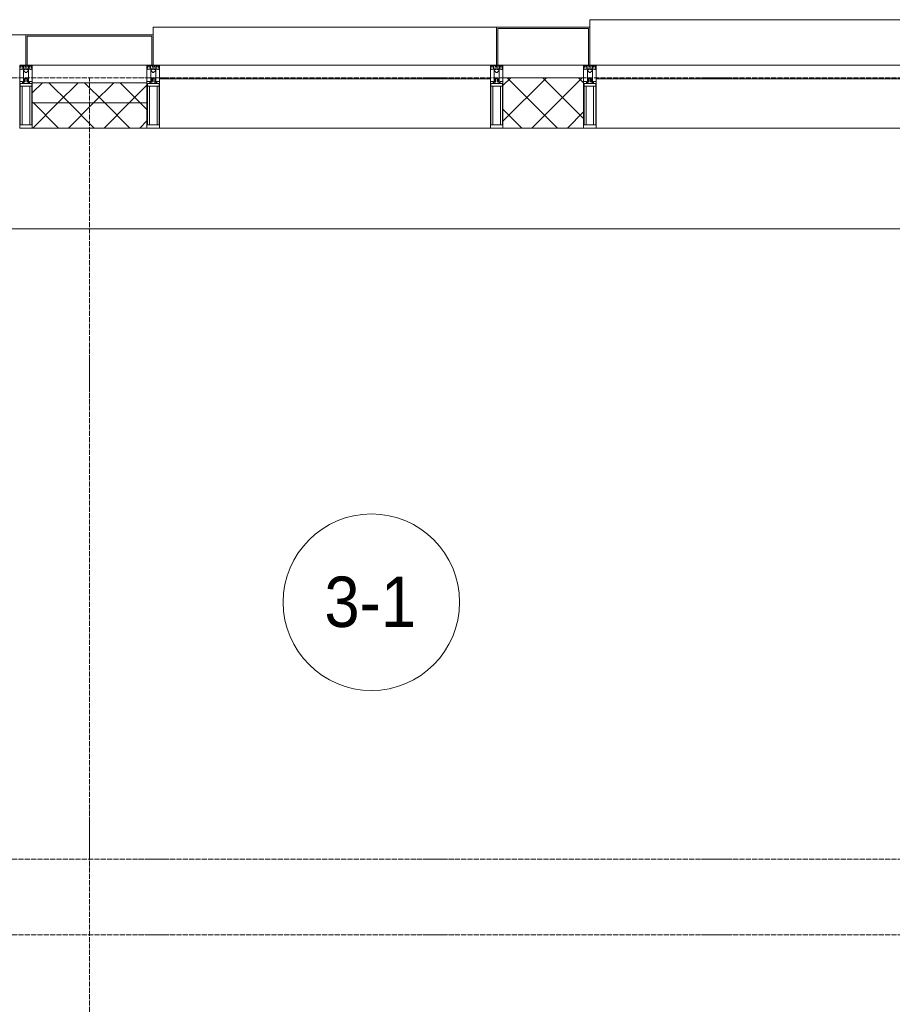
# Model space of a CAD drawing. Header units: millimetres. Extents: x 108703 to 201767, y 7718 to 232073.
# Tile 15 of 43: x 114873 to 118335, y 29425 to 33330. Entities that reach past the tile are written whole.
import ezdxf

# ---------------------------------------------------------------- set-up
doc = ezdxf.new("R2010")
doc.units = ezdxf.units.MM
doc.linetypes.add('ADSK_Линия сетки', pattern=[25, 20, -2.5, 0, -2.5])
doc.linetypes.add('Линия сетки', pattern=[25, 20, -2.5, 0, -2.5])
for name, color, linetype, lineweight in [('Импосты витража', 7, 'Continuous', 18), ('Колонны', 7, 'Continuous', 18), ('Марки помещений', 7, 'Continuous', 20), ('Оси', 7, 'Continuous', 9), ('Панели витража', 7, 'Continuous', 18), ('Перекрытия', 7, 'Continuous', 18), ('Стены разрез', 7, 'Continuous', 40), ('Стены штриховка', 7, 'Continuous', 40), ('Элементы узлов', 7, 'Continuous', 18)]:
    doc.layers.add(name, color=color, linetype=linetype, lineweight=lineweight)
doc.styles.add('Arial_3', font='arial.ttf', dxfattribs={"width": 0.9, "height": 200})
pattern_1 = [(45, (0, 0), (-70.71068, 70.71068), []), (135, (0, 0), (-70.71068, -70.71068), [])]

# ---------------------------------------------------------------- blocks, each defined once
blk = doc.blocks.new('135_SLK_K4_AR_rvt-1-МКСС_К4_L25_84_600_')
at = {"layer": 'Перекрытия', "color": 253, "true_color": 0xaaaaaa}
blk.add_line((118550, 32500), (114249.8, 32500), dxfattribs=at)
blk = doc.blocks.new('System Panel - A_PAN_Glass-7513417-МКСС_К4_L25_84_600_')
at = {"layer": 'Панели витража', "color": 253, "lineweight": 5, "true_color": 0xaaaaaa}
for p, q in [((656.25, 0), (-656.25, 0)), ((-656.25, 0), (-656.25, -55)), ((656.25, -55), (656.25, 0)), ((-656.25, -55), (656.25, -55))]:
    blk.add_line(p, q, dxfattribs=at)
blk = doc.blocks.new('System Panel - A_PAN_Glass-7516685-МКСС_К4_L25_84_600_')
at = {"layer": 'Панели витража', "color": 253, "lineweight": 5, "true_color": 0xaaaaaa}
for p, q in [((656.25, 0), (-656.25, 0)), ((-656.25, 0), (-656.25, -55)), ((656.25, -55), (656.25, 0)), ((-656.25, -55), (656.25, -55))]:
    blk.add_line(p, q, dxfattribs=at)
blk = doc.blocks.new('Rectangular Mullion - R_StandardFrame_50Wx250H-5816490-МКСС_К4_L25_84_600_')
at = {"layer": 'Импосты витража', "color": 253, "lineweight": 5, "true_color": 0xaaaaaa}
blk.add_line((134740, 32900), (133427.5, 32900), dxfattribs=at)
blk = doc.blocks.new('Rectangular Mullion - R_StandardFrame_50Wx250H-5816492-МКСС_К4_L25_84_600_')
at = {"layer": 'Импосты витража', "color": 253, "lineweight": 5, "true_color": 0xaaaaaa}
blk.add_line((115377.5, 33150), (114922.5, 33150), dxfattribs=at)
blk = doc.blocks.new('Rectangular Mullion - 50Wx250H-2623690-МКСС_К4_L25_84_600_')
at = {"layer": 'Элементы узлов', "color": 253, "lineweight": 5, "true_color": 0xaaaaaa}
for p, q in [((-25, 65.2), (-25, 250)), ((-25, 250), (0, 250)), ((-23, 237.3), (0, 237.3)), ((-23, 237.3), (-23, 73.6)), ((-14.9, 84), (-14.9, 237.3)), ((25, 250), (0, 250)), ((23, 237.3), (0, 237.3)), ((14.9, 84), (14.9, 237.3)), ((23, 237.3), (23, 73.6)), ((25, 65.2), (25, 250)), ((0, 84), (-23, 84)), ((0, 84), (23, 84)), ((-14, 65.2), (-25, 65.2)), ((-0.5, 73.6), (-23, 73.6)), ((-14, 71.3), (-14, 65.2)), ((-10, 71.3), (-14, 71.3)), ((-10, 53), (-10, 71.3)), ((-8.7, 53), (-10, 53)), ((-10, 53), (-10, 17)), ((-8.7, 53), (-7, 54.7)), ((-7, 65.2), (-5.9, 67.3)), ((-7, 65.2), (-7, 54.7)), ((-4.1, 67.3), (-5.9, 67.3)), ((-4.1, 67.3), (-2.9, 65.1)), ((-2.9, 65.1), (-2.9, 54.6)), ((-1.3, 53), (-2.9, 54.6)), ((0, 53), (-1.3, 53)), ((0, 53), (1.3, 53)), ((0.5, 73.6), (23, 73.6)), ((1.3, 53), (2.9, 54.6)), ((4.1, 67.3), (2.9, 65.1)), ((2.9, 65.1), (2.9, 54.6)), ((4.1, 67.3), (5.9, 67.3)), ((7, 65.2), (5.9, 67.3)), ((7, 65.2), (7, 54.7)), ((8.7, 53), (7, 54.7)), ((8.7, 53), (10, 53)), ((10, 71.3), (14, 71.3)), ((10, 53), (10, 71.3)), ((10, 53), (10, 17)), ((14, 71.3), (14, 65.2)), ((14, 65.2), (25, 65.2)), ((-23.8, 14.6), (-25, 14.2)), ((-25, 0), (-25, 14.2)), ((-22.3, 17), (-23.8, 17)), ((-23.8, 17), (-23.8, 14.6)), ((-22.5, 10.6), (-23.8, 14.6)), ((-22.5, 10.6), (-23.7, 9.9)), ((-23.7, 1.3), (-23.7, 9.9)), ((-23.7, 1.3), (-11.8, 1.3)), ((-23.2, 10.2), (-22.5, 8)), ((-22.5, 8), (-22.5, 4.5)), ((-21.3, 4.5), (-22.5, 4.5)), ((-22.3, 17), (-22.3, 16)), ((-22.3, 16), (-21.3, 16)), ((-19, 17.6), (-21.3, 16)), ((-21.3, 4.5), (-21.3, 6.5)), ((-21.3, 6.5), (-14.2, 6.5)), ((-18.4, 16.6), (-19, 17.6)), ((-7.4, 16.6), (-18.4, 16.6)), ((-14.2, 6.5), (-14.2, 4.5)), ((-13.2, 4.5), (-14.2, 4.5)), ((-13.2, 4.5), (-12.2, 7.2)), ((-12.7, 7.6), (-11.3, 11.4)), ((-12.7, 7.6), (-11.8, 6.9)), ((-12.2, 9), (-12.2, 14.8)), ((-12.2, 14.8), (0, 14.8)), ((-11.8, 1.3), (-11.8, 6.9)), ((-10.5, 11.2), (-11.3, 11.4)), ((-10.5, 1.5), (-10.5, 11.2)), ((-4.8, 1.5), (-10.5, 1.5)), ((-10, 17), (-7.5, 17)), ((-8.5, 23), (-1.5, 30)), ((-8.5, 18.5), (-8.5, 23)), ((-7.5, 18.5), (-8.5, 18.5)), ((-7.5, 17), (-7.5, 18.5)), ((-7.4, 18), (-7.4, 16.6)), ((-2.6, 18), (-7.4, 18)), ((0, 8), (-4.8, 8)), ((-4.8, 1.5), (-4.8, 8)), ((-2.6, 18), (-2.6, 16.8)), ((-2.6, 16.8), (0, 16.8)), ((-1.5, 30), (0, 30)), ((1.5, 30), (0, 30)), ((2.6, 16.8), (0, 16.8)), ((0, 14.8), (0, 16.8)), ((0, 14.8), (0, 16.8)), ((12.2, 14.8), (0, 14.8)), ((0, 0), (0, 8)), ((0, 8), (4.8, 8)), ((0, 0), (0, 8)), ((8.5, 23), (1.5, 30)), ((2.6, 18), (2.6, 16.8)), ((2.6, 18), (7.4, 18)), ((4.8, 1.5), (4.8, 8)), ((4.8, 1.5), (10.5, 1.5)), ((7.4, 18), (7.4, 16.6)), ((7.4, 16.6), (18.4, 16.6)), ((7.5, 18.5), (8.5, 18.5)), ((7.5, 17), (7.5, 18.5)), ((10, 17), (7.5, 17)), ((8.5, 18.5), (8.5, 23)), ((10.5, 11.2), (11.3, 11.4)), ((10.5, 1.5), (10.5, 11.2)), ((12.7, 7.6), (11.3, 11.4)), ((12.7, 7.6), (11.8, 6.9)), ((11.8, 1.3), (11.8, 6.9)), ((23.7, 1.3), (11.8, 1.3)), ((12.2, 9), (12.2, 14.8)), ((13.2, 4.5), (12.2, 7.2)), ((13.2, 4.5), (14.2, 4.5)), ((21.3, 6.5), (14.2, 6.5)), ((14.2, 6.5), (14.2, 4.5)), ((18.4, 16.6), (19, 17.6)), ((19, 17.6), (21.3, 16)), ((22.3, 16), (21.3, 16)), ((21.3, 4.5), (21.3, 6.5)), ((21.3, 4.5), (22.5, 4.5)), ((22.3, 17), (22.3, 16)), ((22.3, 17), (23.8, 17)), ((22.5, 10.6), (23.8, 14.6)), ((22.5, 10.6), (23.7, 9.9)), ((23.2, 10.2), (22.5, 8)), ((22.5, 8), (22.5, 4.5)), ((23.7, 1.3), (23.7, 9.9)), ((23.8, 17), (23.8, 14.6)), ((23.8, 14.6), (25, 14.2)), ((25, 0), (25, 14.2)), ((-25, 0), (0, 0)), ((25, 0), (0, 0))]:
    blk.add_line(p, q, dxfattribs=at)
for centre, start, end in [((-0.5, 73.1), 360, 90), ((0.5, 73.1), 90, 180)]:
    blk.add_arc(centre, 0.5, start, end, dxfattribs=at)
blk = doc.blocks.new('Rectangular Mullion - R_StandardFrame_50Wx250H-7512947-МКСС_К4_L25_84_600_')
at = {"layer": 'Импосты витража', "color": 253, "lineweight": 5, "true_color": 0xaaaaaa}
for p, q in [((-25, 0), (-25, 250)), ((-25, 250), (25, 250)), ((25, 250), (25, 0)), ((25, 0), (-25, 0))]:
    blk.add_line(p, q, dxfattribs=at)
blk = doc.blocks.new('Rectangular Mullion - R_StandardFrame_50Wx250H-V46-МКСС_К4_L25_84_600_')
at = {"layer": 'Импосты витража', "color": 253, "lineweight": 5, "true_color": 0xaaaaaa}
for p, q in [((-25, 0), (-25, 250)), ((-25, 250), (25, 250)), ((25, 250), (25, 0)), ((0, 0), (-25, 0)), ((25, 0), (5, 0))]:
    blk.add_line(p, q, dxfattribs=at)
blk = doc.blocks.new('Rectangular Mullion - R_StandardFrame_50Wx250H-V41-МКСС_К4_L25_84_600_')
at = {"layer": 'Импосты витража', "color": 253, "lineweight": 5, "true_color": 0xaaaaaa}
for p, q in [((-25, 0), (-25, 250)), ((-25, 250), (25, 250)), ((25, 250), (25, 0)), ((-5, 0), (-25, 0)), ((25, 0), (0, 0))]:
    blk.add_line(p, q, dxfattribs=at)
blk = doc.blocks.new('A_SLK_PAN_Type1 - Прямой тип панели-6538428-МКСС_К4_L25_84_600_')
at = {"layer": 'Колонны', "lineweight": 5}
for p, q in [((-180, 0), (-185, 0)), ((-185, 0), (-185, -150)), ((-180, -145), (-180, 0)), ((160, 0), (-160, 0)), ((180, 0), (180, -145)), ((185, 0), (180, 0)), ((185, -150), (185, 0)), ((-185, -150), (185, -150)), ((180, -145), (-180, -145))]:
    blk.add_line(p, q, dxfattribs=at)
blk = doc.blocks.new('A_OGR_PAN_Отлив - A_OGR_PAN_Отлив-6266928-МКСС_К4_L25_84_600_')
at = {"layer": 'Колонны', "color": 253, "lineweight": 5, "true_color": 0xaaaaaa}
for p in [(681.25, 180), (-681.25, 150)]:
    blk.add_line(p, (-681.25, 180), dxfattribs=at)
blk = doc.blocks.new('A_OGR_PAN_Отлив - A_OGR_PAN_Отлив-6265429-МКСС_К4_L25_84_600_')
at = {"layer": 'Колонны', "color": 253, "lineweight": 5, "true_color": 0xaaaaaa}
for p in [(681.25, 150), (-681.25, 120)]:
    blk.add_line(p, (-681.25, 150), dxfattribs=at)
blk = doc.blocks.new('A_OGR_PAN_Отлив - A_OGR_PAN_Отлив-6290073-МКСС_К4_L25_84_600_')
at = {"layer": 'Колонны', "color": 253, "lineweight": 5, "true_color": 0xaaaaaa}
for p in [(450, 120), (-450, 0)]:
    blk.add_line(p, (-450, 120), dxfattribs=at)
blk = doc.blocks.new('135_SLK_K4_AR_FCD_rvt-1-МКСС_К4_L25_84_600_')
at = {"layer": 'Стены разрез', "lineweight": 5, "true_color": 0xaaaaaa}
h = blk.add_hatch(dxfattribs=at)
h.set_pattern_fill('FP_4', color=253, style=0, pattern_type=2)
h.set_pattern_definition(pattern_1)
h.paths.add_polyline_path([(115377.5, 33000), (115377.5, 33080), (114922.5, 33080), (114922.5, 33000), (115220.7, 33000)])
h = blk.add_hatch(dxfattribs=at)
h.set_pattern_fill('FP_4', color=253, style=0, pattern_type=2)
h.set_pattern_definition(pattern_1)
h.paths.add_polyline_path([(117110, 32900), (117110, 33100), (116790, 33100), (116790, 32900)])
h = blk.add_hatch(dxfattribs=at)
h.set_pattern_fill('FP_4', color=253, style=0, pattern_type=2)
h.set_pattern_definition(pattern_1)
h.paths.add_polyline_path([(115377.5, 32900), (115377.5, 33000), (114922.5, 33000), (114922.5, 32900), (115220.7, 32900)])
at = {"layer": 'Колонны', "lineweight": 5}
for p, q in [((115402.5, 33270), (114897.5, 33270)), ((114897.5, 33270), (114897.5, 33150)), ((114902.5, 33150), (114902.5, 33265)), ((114902.5, 33265), (115397.5, 33265)), ((115397.5, 33265), (115397.5, 33150)), ((115402.5, 33150), (115402.5, 33270)), ((114897.5, 33150), (114902.5, 33150)), ((115397.5, 33150), (115402.5, 33150))]:
    blk.add_line(p, q, dxfattribs=at)
at = {"layer": 'Стены разрез', "color": 253, "lineweight": 9, "true_color": 0xaaaaaa}
for p, q in [((115377.5, 33080), (114922.5, 33080)), ((114922.5, 33080), (114922.5, 32900)), ((115377.5, 32900), (115377.5, 33080)), ((117110, 33100), (116790, 33100)), ((116790, 33100), (116790, 32900)), ((117110, 32900), (117110, 33100)), ((114922.5, 32900), (115377.5, 32900)), ((116790, 32900), (117110, 32900))]:
    blk.add_line(p, q, dxfattribs=at)
at = {"layer": 'Стены штриховка', "color": 253, "lineweight": 9, "true_color": 0xaaaaaa}
blk.add_line((115377.5, 33000), (114922.5, 33000), dxfattribs=at)
at = {"layer": 'Импосты витража', "color": 253, "lineweight": 5, "true_color": 0xaaaaaa, "extrusion": (0, 0, -1), "rotation": 180}
for name, p in [('Rectangular Mullion - 50Wx250H-2623690-МКСС_К4_L25_84_600_', (-114897.5, 33150)), ('Rectangular Mullion - R_StandardFrame_50Wx250H-7512947-МКСС_К4_L25_84_600_', (-114897.5, 33150)), ('Rectangular Mullion - 50Wx250H-2623690-МКСС_К4_L25_84_600_', (-115402.5, 33150)), ('Rectangular Mullion - R_StandardFrame_50Wx250H-7512947-МКСС_К4_L25_84_600_', (-115402.5, 33150)), ('Rectangular Mullion - 50Wx250H-2623690-МКСС_К4_L25_84_600_', (-116765, 33150)), ('Rectangular Mullion - R_StandardFrame_50Wx250H-V46-МКСС_К4_L25_84_600_', (-116765, 33150)), ('Rectangular Mullion - 50Wx250H-2623690-МКСС_К4_L25_84_600_', (-117135, 33150)), ('Rectangular Mullion - R_StandardFrame_50Wx250H-V41-МКСС_К4_L25_84_600_', (-117135, 33150))]:
    blk.add_blockref(name, p, dxfattribs=at)
at = {"layer": 'Импосты витража', "color": 253, "lineweight": 5, "true_color": 0xaaaaaa}
for name, p in [('Rectangular Mullion - R_StandardFrame_50Wx250H-5816492-МКСС_К4_L25_84_600_', (0, 0)), ('Rectangular Mullion - R_StandardFrame_50Wx250H-5816490-МКСС_К4_L25_84_600_', (-18000, 0)), ('Rectangular Mullion - R_StandardFrame_50Wx250H-5816490-МКСС_К4_L25_84_600_', (-16267.5, 0))]:
    blk.add_blockref(name, p, dxfattribs=at)
at = {"layer": 'Колонны', "color": 253, "lineweight": 5, "true_color": 0xaaaaaa}
for name, p in [('A_OGR_PAN_Отлив - A_OGR_PAN_Отлив-6266928-МКСС_К4_L25_84_600_', (117816.3, 33150)), ('A_OGR_PAN_Отлив - A_OGR_PAN_Отлив-6265429-МКСС_К4_L25_84_600_', (116083.8, 33150)), ('A_OGR_PAN_Отлив - A_OGR_PAN_Отлив-6290073-МКСС_К4_L25_84_600_', (114447.5, 33150))]:
    blk.add_blockref(name, p, dxfattribs=at)
at = {"layer": 'Колонны', "color": 253, "lineweight": 5, "true_color": 0xaaaaaa, "rotation": 180}
blk.add_blockref('A_SLK_PAN_Type1 - Прямой тип панели-6538428-МКСС_К4_L25_84_600_', (116950, 33150), dxfattribs=at)
at = {"layer": 'Панели витража', "color": 253, "lineweight": 5, "true_color": 0xaaaaaa}
for name, p in [('System Panel - A_PAN_Glass-7516685-МКСС_К4_L25_84_600_', (116083.8, 33150)), ('System Panel - A_PAN_Glass-7513417-МКСС_К4_L25_84_600_', (117816.3, 33150))]:
    blk.add_blockref(name, p, dxfattribs=at)
blk = doc.blocks.new('050_Марка_Помещение - Номер-620969-МКСС_К4_L25_84_600_')
at = {"layer": 'Марки помещений'}
blk.add_circle((0, 0), 3.5, dxfattribs=at)

msp = doc.modelspace()

# ---------------------------------------------------------------- linework, layer by layer
at = {"layer": 'Оси', "linetype": 'ADSK_Линия сетки'}
for p, q in [((136800, 33100), (109521, 33100)), ((136800, 30000), (110791, 30000)), ((136800, 29700), (109521, 29700))]:
    msp.add_line(p, q, dxfattribs=at)
at = {"layer": 'Оси', "linetype": 'Линия сетки'}
msp.add_line((115150, 12025.7), (115150, 33100), dxfattribs=at)

# ---------------------------------------------------------------- block references
at = {"lineweight": 5}
for name in ['135_SLK_K4_AR_FCD_rvt-1-МКСС_К4_L25_84_600_', '135_SLK_K4_AR_rvt-1-МКСС_К4_L25_84_600_']:
    msp.add_blockref(name, (0, 0), dxfattribs=at)
at = {"layer": 'Марки помещений', "xscale": 99.99999999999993, "yscale": 99.99999999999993, "zscale": 99.99999999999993}
msp.add_blockref('050_Марка_Помещение - Номер-620969-МКСС_К4_L25_84_600_', (116268.1, 31019.7), dxfattribs=at)

# ---------------------------------------------------------------- texts
at = {"layer": 'Марки помещений', "lineweight": 9, "insert": (116081.6, 31121.4), "char_height": 200, "width": 447.342, "attachment_point": 1, "style": 'Arial_3'}
msp.add_mtext('3-1', dxfattribs=at)

doc.saveas('drawing.dxf')
